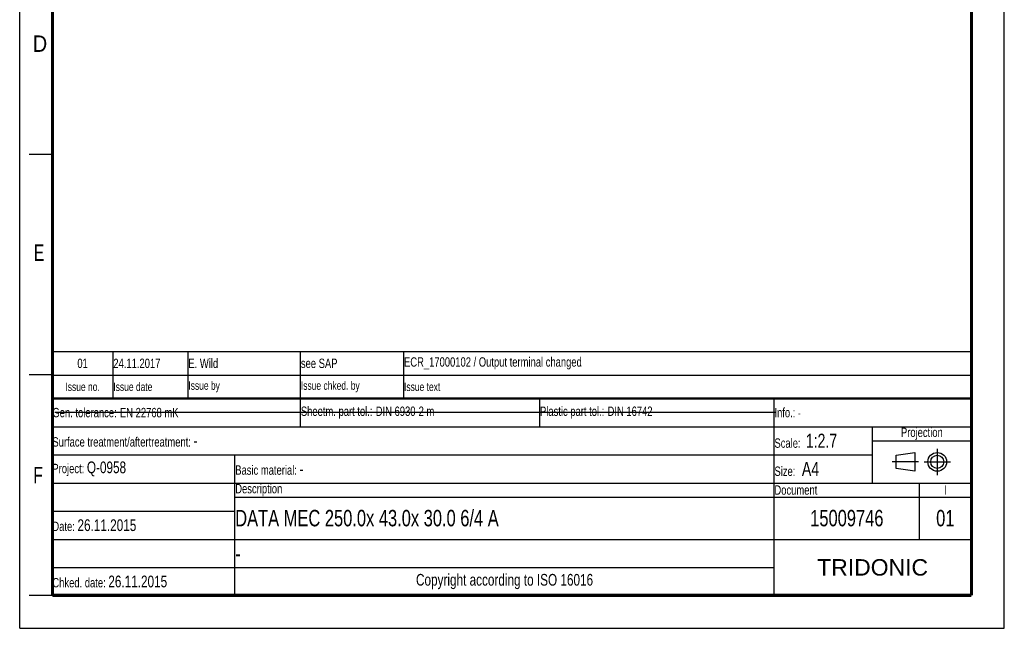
# Model space of a CAD drawing. Header units: millimetres. Extents: x 0 to 210, y 0 to 297.
# Tile 1 of 3: x 0 to 210, y 0 to 130. Entities that reach past the tile are written whole.
import ezdxf

# ---------------------------------------------------------------- set-up
doc = ezdxf.new("R2010")
doc.units = ezdxf.units.MM
doc.header["$LTSCALE"] = 19.36
doc.linetypes.add('CENTER', pattern=[0.6, 0.375, -0.075, 0.075, -0.075])
doc.layers.get('0').update_dxf_attribs({"linetype": 'CONTINUOUS'})
doc.layers.add('DEFAULT_1', color=7, linetype='CENTER')
doc.styles.add('TEXTSTYLE_2', font='txt', dxfattribs={"width": 0.75})
doc.styles.add('TEXTSTYLE_4', font='arial.ttf')

# ---------------------------------------------------------------- blocks, each defined once
blk = doc.blocks.new('PROJEKTIONSMETHODE_BL0', base_point=(192.31, 35.47))
at = {"color": 2, "linetype": 'Continuous'}
for p, q in [((186.91, 36.87), (190.91, 37.47)), ((186.91, 34.07), (186.91, 36.87)), ((190.91, 37.47), (190.91, 33.47)), ((190.91, 33.47), (186.91, 34.07))]:
    blk.add_line(p, q, dxfattribs=at)
for radius in [2, 1.4]:
    blk.add_circle((195.71, 35.47), radius, dxfattribs=at)
at = {"layer": 'DEFAULT_1', "color": 2, "linetype": 'CENTER'}
for p, q in [((195.71, 38.27), (195.71, 32.67)), ((191.71, 35.47), (186.11, 35.47)), ((192.91, 35.47), (198.5, 35.47))]:
    blk.add_line(p, q, dxfattribs=at)
blk = doc.blocks.new('*T12')
at = {"color": 0, "linetype": 'ByBlock', "lineweight": -2}
for p, q in [((0, 42), (196, 42)), ((0, 0), (0, 42)), ((53, 36), (53, 42)), ((104, 36), (104, 42)), ((154, 0), (154, 42)), ((196, 0), (196, 42)), ((0, 36), (196, 36)), ((175, 24), (175, 36)), ((175, 33), (196, 33)), ((0, 30), (175, 30)), ((39, 0), (39, 30)), ((0, 24), (196, 24)), ((185, 12), (185, 24)), ((39, 21), (196, 21)), ((0, 18), (39, 18)), ((0, 12), (196, 12)), ((0, 6), (154, 6)), ((0, 0), (196, 0))]:
    blk.add_line(p, q, dxfattribs=at)
at = {"color": 5, "linetype": 'Continuous'}
for s, insert, char_height, width, attachment_point, style in [('Gen. tolerance:\\H2.5; \\H2.0;EN 22768 mK', (0.06, 39), 2, 52.88, 4, 'TEXTSTYLE_2'), ('Sheetm. part tol.:\\H2.5; \\H2.0;DIN 6930-2 m', (53.06, 39), 2, 50.88, 4, 'TEXTSTYLE_2'), ('Plastic part tol.:\\H2.5; \\H2.0;DIN 16742', (104.06, 39), 2, 49.88, 4, 'TEXTSTYLE_2'), ('Info.: \\H1.8;{\\W0.7;-}', (154.06, 39), 2, 41.88, 4, 'TEXTSTYLE_2'), ('Projection', (185.5, 34.5), 2, 20.88, 5, 'TEXTSTYLE_2'), ('Surface treatment/aftertreatment: \\H2.5;-', (0.06, 33), 2, 153.88, 4, 'TEXTSTYLE_2'), ('Scale:  \\H3.0;1:2.7', (154.06, 33), 2, 20.88, 4, 'TEXTSTYLE_2'), ('Project: \\H2.5;Q-0958', (0.06, 27), 2, 38.88, 4, 'TEXTSTYLE_2'), ('Basic material: \\H2.5;-', (39.06, 27), 2, 114.88, 4, 'TEXTSTYLE_2'), ('Size: \\H3.0; A4', (154.06, 27), 2, 20.88, 4, 'TEXTSTYLE_2'), ('Description', (39.06, 22.5), 2, 114.88, 4, 'TEXTSTYLE_2'), ('Document', (154.06, 22.5), 2, 30.88, 4, 'TEXTSTYLE_2'), ('I', (190.5, 22.5), 2, 10.88, 5, 'TEXTSTYLE_2'), ('Date: \\H2.5;26.11.2015', (0.06, 15), 2, 38.88, 4, 'TEXTSTYLE_2'), ('TRIDONIC', (175, 6), 3.5, 41.88, 5, 'TEXTSTYLE_4'), ('Chked. date: \\H2.5;26.11.2015', (0.06, 3), 2, 38.88, 4, 'TEXTSTYLE_2'), ('Copyright according to ISO 16016', (96.5, 3), 2.5, 114.88, 5, 'TEXTSTYLE_2')]:
    blk.add_mtext(s, dxfattribs=dict(at, insert=insert, char_height=char_height, width=width, attachment_point=attachment_point, style=style))
at = {"color": 7, "linetype": 'Continuous', "char_height": 3.5, "style": 'TEXTSTYLE_2'}
for s, insert, width, attachment_point in [('DATA MEC 250.0x 43.0x 30.0 6/4 A', (39.06, 16.5), 114.88, 4), ('15009746', (169.5, 16.5), 30.88, 5), ('01', (190.5, 16.5), 10.88, 5), ('-', (39.06, 9), 114.88, 4)]:
    blk.add_mtext(s, dxfattribs=dict(at, insert=insert, width=width, attachment_point=attachment_point))
blk = doc.blocks.new('*T13')
at = {"color": 0, "linetype": 'ByBlock', "lineweight": -2}
for p, q in [((0, 10), (196, 10)), ((0, 0), (0, 10)), ((13, 0), (13, 10)), ((29, 0), (29, 10)), ((53, 0), (53, 10)), ((75, 0), (75, 10)), ((196, 0), (196, 10)), ((0, 5), (196, 5)), ((0, 0), (196, 0))]:
    blk.add_line(p, q, dxfattribs=at)
at = {"color": 5, "linetype": 'Continuous', "style": 'TEXTSTYLE_2'}
for s, insert, char_height, width, attachment_point in [('01', (6.5, 7.5), 2, 12.88, 5), ('24.11.2017 ', (13.06, 7.5), 2, 15.88, 4), ('E. Wild', (29.06, 7.5), 2, 23.88, 4), ('see SAP', (53.06, 7.5), 2, 21.88, 4), ('ECR_17000102 / Output terminal changed', (75.06, 7.5), 2, 120.88, 4), ('Issue no.', (6.5, 2.5), 1.8, 12.88, 5), ('Issue date ', (13.06, 2.5), 1.8, 15.88, 4), ('Issue by ', (29.06, 2.5), 1.8, 23.88, 4), ('Issue chked. by', (53.06, 2.5), 1.8, 21.88, 4), ('Issue text ', (75.06, 2.5), 1.8, 120.88, 4)]:
    blk.add_mtext(s, dxfattribs=dict(at, insert=insert, char_height=char_height, width=width, attachment_point=attachment_point))
blk = doc.blocks.new('*T14')
at = {"color": 0, "linetype": 'ByBlock', "lineweight": -2}
for p, q in [((0, 42), (196, 42)), ((0, 0), (0, 42)), ((53, 36), (53, 42)), ((104, 36), (104, 42)), ((154, 0), (154, 42)), ((196, 0), (196, 42)), ((0, 36), (196, 36)), ((175, 24), (175, 36)), ((175, 33), (196, 33)), ((0, 30), (175, 30)), ((39, 0), (39, 30)), ((0, 24), (196, 24)), ((185, 12), (185, 24)), ((39, 21), (196, 21)), ((0, 18), (39, 18)), ((0, 12), (196, 12)), ((0, 6), (154, 6)), ((0, 0), (196, 0))]:
    blk.add_line(p, q, dxfattribs=at)
at = {"color": 5, "linetype": 'Continuous'}
for s, insert, char_height, width, attachment_point, style in [('Gen. tolerance:\\H2.5; \\H2.0;EN 22768 mK', (0.06, 39), 2, 52.88, 4, 'TEXTSTYLE_2'), ('Sheetm. part tol.:\\H2.5; \\H2.0;DIN 6930-2 m', (53.06, 39), 2, 50.88, 4, 'TEXTSTYLE_2'), ('Plastic part tol.:\\H2.5; \\H2.0;DIN 16742', (104.06, 39), 2, 49.88, 4, 'TEXTSTYLE_2'), ('Info.: \\H1.8;{\\W0.7;-}', (154.06, 39), 2, 41.88, 4, 'TEXTSTYLE_2'), ('Projection', (185.5, 34.5), 2, 20.88, 5, 'TEXTSTYLE_2'), ('Surface treatment/aftertreatment: \\H2.5;-', (0.06, 33), 2, 153.88, 4, 'TEXTSTYLE_2'), ('Scale:  \\H3.0;1:2.7', (154.06, 33), 2, 20.88, 4, 'TEXTSTYLE_2'), ('Project: \\H2.5;Q-0958', (0.06, 27), 2, 38.88, 4, 'TEXTSTYLE_2'), ('Basic material: \\H2.5;-', (39.06, 27), 2, 114.88, 4, 'TEXTSTYLE_2'), ('Size: \\H3.0; A4', (154.06, 27), 2, 20.88, 4, 'TEXTSTYLE_2'), ('Description', (39.06, 22.5), 2, 114.88, 4, 'TEXTSTYLE_2'), ('Document', (154.06, 22.5), 2, 30.88, 4, 'TEXTSTYLE_2'), ('I', (190.5, 22.5), 2, 10.88, 5, 'TEXTSTYLE_2'), ('Date: \\H2.5;26.11.2015', (0.06, 15), 2, 38.88, 4, 'TEXTSTYLE_2'), ('TRIDONIC', (175, 6), 3.5, 41.88, 5, 'TEXTSTYLE_4'), ('Chked. date: \\H2.5;26.11.2015', (0.06, 3), 2, 38.88, 4, 'TEXTSTYLE_2'), ('Copyright according to ISO 16016', (96.5, 3), 2.5, 114.88, 5, 'TEXTSTYLE_2')]:
    blk.add_mtext(s, dxfattribs=dict(at, insert=insert, char_height=char_height, width=width, attachment_point=attachment_point, style=style))
at = {"color": 7, "linetype": 'Continuous', "char_height": 3.5, "style": 'TEXTSTYLE_2'}
for s, insert, width, attachment_point in [('DATA MEC 250.0x 43.0x 30.0 6/4 A', (39.06, 16.5), 114.88, 4), ('15009746', (169.5, 16.5), 30.88, 5), ('01', (190.5, 16.5), 10.88, 5), ('-', (39.06, 9), 114.88, 4)]:
    blk.add_mtext(s, dxfattribs=dict(at, insert=insert, width=width, attachment_point=attachment_point))
blk = doc.blocks.new('*T15')
at = {"color": 0, "linetype": 'ByBlock', "lineweight": -2}
for p, q in [((0, 10), (196, 10)), ((0, 0), (0, 10)), ((13, 0), (13, 10)), ((29, 0), (29, 10)), ((53, 0), (53, 10)), ((75, 0), (75, 10)), ((196, 0), (196, 10)), ((0, 5), (196, 5)), ((0, 0), (196, 0))]:
    blk.add_line(p, q, dxfattribs=at)
at = {"color": 5, "linetype": 'Continuous', "style": 'TEXTSTYLE_2'}
for s, insert, char_height, width, attachment_point in [('01', (6.5, 7.5), 2, 12.88, 5), ('24.11.2017 ', (13.06, 7.5), 2, 15.88, 4), ('E. Wild', (29.06, 7.5), 2, 23.88, 4), ('see SAP', (53.06, 7.5), 2, 21.88, 4), ('ECR_17000102 / Output terminal changed', (75.06, 7.5), 2, 120.88, 4), ('Issue no.', (6.5, 2.5), 1.8, 12.88, 5), ('Issue date ', (13.06, 2.5), 1.8, 15.88, 4), ('Issue by ', (29.06, 2.5), 1.8, 23.88, 4), ('Issue chked. by', (53.06, 2.5), 1.8, 21.88, 4), ('Issue text ', (75.06, 2.5), 1.8, 120.88, 4)]:
    blk.add_mtext(s, dxfattribs=dict(at, insert=insert, char_height=char_height, width=width, attachment_point=attachment_point))

msp = doc.modelspace()

# ---------------------------------------------------------------- linework, layer by layer
at = {"color": 2, "linetype": 'Continuous'}
for p, q in [((0, 0), (0, 297)), ((210, 0), (210, 297)), ((7, 101), (2, 101)), ((7, 54), (2, 54)), ((7, 7), (2, 7)), ((0, 0), (210, 0))]:
    msp.add_line(p, q, dxfattribs=at)
at = {"color": 7, "linetype": 'Continuous'}
msp.add_line((7.46812, 46.04239), (161.26812, 46.04239), dxfattribs=at)
for points, const_width in [([(7, 7), (7, 290)], 0.7), ([(203, 7), (203, 290)], 0.7), ([(7, 49), (203, 49)], 0.5), ([(7, 7), (203, 7)], 0.7)]:
    msp.add_lwpolyline(points, dxfattribs=dict(at, const_width=const_width))

# ---------------------------------------------------------------- block references
for name, p in [('*T13', (6.91362, 48.96015)), ('*T15', (6.91362, 48.96015)), ('*T12', (6.91355, 6.96013)), ('*T14', (6.91355, 6.96013))]:
    msp.add_blockref(name, p)
at = {"color": 2, "linetype": 'Continuous'}
msp.add_blockref('PROJEKTIONSMETHODE_BL0', (192.30508, 35.46975), dxfattribs=at)

# ---------------------------------------------------------------- texts
at = {"color": 5, "linetype": 'Continuous', "style": 'TEXTSTYLE_2'}
for s, width, p in [('D', 0.904762, (2.80729, 122.85717)), ('E', 0.714286, (3.00245, 78.30247)), ('F', 0.714286, (2.92219, 30.89704))]:
    msp.add_text(s, height=3.5, dxfattribs=dict(at, width=width)).set_placement(p)

doc.saveas('drawing.dxf')
